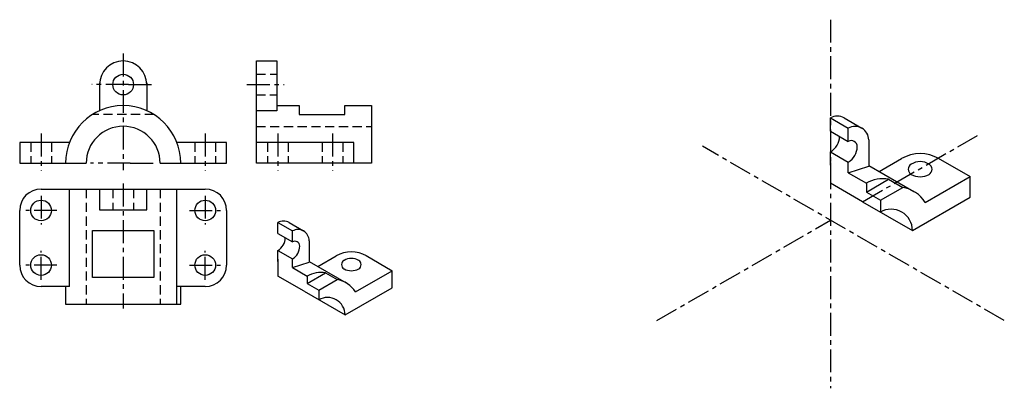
# Model space of a CAD drawing. Extents: x 183 to 344, y 40 to 101.
import ezdxf

# ---------------------------------------------------------------- set-up
doc = ezdxf.new("R2010")
doc.units = 0
doc.header["$LTSCALE"] = 3
doc.header["$MEASUREMENT"] = 0
doc.linetypes.add('CENTER', pattern=[2, 1.25, -0.25, 0.25, -0.25])
doc.linetypes.add('DASHED', pattern=[0.75, 0.5, -0.25])
doc.layers.add('A', color=7, linetype='CONTINUOUS', lineweight=30)
doc.layers.add('D', color=7, linetype='CONTINUOUS', lineweight=30)
doc.layers.add('B', color=7, linetype='CENTER')
doc.layers.add('C', color=7, linetype='DASHED')

msp = doc.modelspace()

# ---------------------------------------------------------------- linework, layer by layer
at = {"layer": 'A', "color": 5, "linetype": 'CENTER', "lineweight": -3}
for p, q in [((315.35, 100.6), (315.35, 40.23)), ((320.59, 70.79), (339.8, 81.87)), ((343.79, 51.34), (294.38, 79.87)), ((286.91, 51.34), (315.35, 67.76))]:
    msp.add_line(p, q, dxfattribs=at)
at = {"layer": 'A'}
for p, q in [((195.7, 90.27), (195.7, 85.69)), ((203.44, 90.27), (203.44, 85.69)), ((186.13, 72.86), (213, 72.86)), ((190.76, 56.91), (190.76, 72.86)), ((208.37, 54.01), (208.37, 72.86)), ((182.63, 60.41), (182.63, 69.36)), ((216.5, 69.36), (216.5, 60.41)), ((190.76, 56.91), (186.13, 56.91)), ((213, 56.91), (208.37, 56.91))]:
    msp.add_line(p, q, dxfattribs=at)
at = {"layer": 'A', "color": 5}
for p, q in [((315.35, 82.33), (315.35, 84.51)), ((315.35, 84.51), (318.25, 82.84)), ((317.59, 84.51), (320.49, 82.84)), ((315.35, 82.33), (318.25, 80.66)), ((318.25, 80.66), (318.25, 82.84)), ((321.6, 80.9), (321.6, 76.63)), ((315.35, 77.2), (315.35, 78.95)), ((315.35, 78.95), (318.25, 77.27)), ((323.31, 75.74), (326.99, 77.86)), ((332.95, 77.92), (338.18, 74.9)), ((315.35, 77.2), (315.35, 73.81)), ((315.35, 76.77), (315.35, 77.2)), ((318.25, 75.52), (318.25, 77.27)), ((318.25, 75.52), (321.6, 76.63)), ((321.6, 76.73), (328.96, 72.48)), ((318.25, 75.52), (321.21, 73.82)), ((321.21, 72.36), (324.85, 74.47)), ((324.85, 74.47), (327.16, 73.13)), ((330.85, 70.67), (338.18, 74.9)), ((338.18, 71.51), (338.18, 74.9)), ((320.59, 70.79), (315.35, 73.81)), ((321.21, 73.82), (321.21, 72.36)), ((323.51, 71.03), (327.16, 73.13)), ((321.21, 72.37), (323.52, 71.03)), ((323.51, 71.03), (323.52, 69.1)), ((328.75, 66.07), (338.18, 71.51)), ((320.59, 70.79), (328.75, 66.07)), ((224.89, 65.59), (224.89, 67.37)), ((224.89, 67.37), (227.27, 66)), ((226.72, 67.37), (229.1, 66)), ((224.89, 65.59), (227.27, 64.21)), ((227.27, 64.21), (227.27, 66)), ((230.02, 64.41), (230.02, 60.91)), ((224.89, 61.37), (224.89, 62.81)), ((224.89, 62.81), (227.27, 61.44)), ((224.89, 61.37), (224.89, 58.6)), ((224.89, 61.02), (224.89, 61.37)), ((227.27, 60), (227.27, 61.44)), ((231.42, 60.18), (234.43, 61.92)), ((239.32, 61.97), (243.61, 59.49)), ((227.27, 60), (230.02, 60.91)), ((227.27, 60), (229.69, 58.6)), ((230.02, 60.99), (236.05, 57.51)), ((229.18, 56.12), (224.89, 58.6)), ((229.69, 57.41), (232.68, 59.14)), ((229.69, 58.6), (229.69, 57.41)), ((231.58, 56.32), (234.57, 58.04)), ((232.68, 59.14), (234.57, 58.04)), ((237.6, 56.02), (243.61, 59.49)), ((243.61, 56.71), (243.61, 59.49)), ((229.69, 57.41), (231.59, 56.32)), ((235.88, 52.25), (243.61, 56.71)), ((229.18, 56.12), (235.88, 52.25)), ((231.58, 56.32), (231.59, 54.73))]:
    msp.add_line(p, q, dxfattribs=at)
at = {"layer": 'A'}
for points in [[(190.76, 80.48), (182.63, 80.48), (182.63, 77.09), (193.52, 77.09)], [(205.61, 77.09), (216.5, 77.09), (216.5, 80.48), (208.37, 80.48)], [(195.7, 72.86), (195.7, 69.48), (203.44, 69.48), (203.44, 72.86)], [(190.13, 56.91), (190.13, 54.01), (209, 54.01), (209, 56.91)]]:
    msp.add_lwpolyline(points, dxfattribs=at)
msp.add_lwpolyline([(194.53, 66.1), (204.6, 66.1), (204.6, 58.36), (194.53, 58.36)], close=True, dxfattribs=at)
for centre in [(199.57, 89.97), (186.13, 69.36), (213, 69.36), (186.13, 60.41), (213, 60.41)]:
    msp.add_circle(centre, 1.69, dxfattribs=at)
for centre, radius, start, end in [((199.57, 89.97), 3.87, 0, 180), ((199.57, 77.09), 9.43, 0, 180), ((199.57, 77.09), 6.05, 0, 180), ((186.13, 69.36), 3.5, 90, 180), ((213, 69.36), 3.5, 0, 90), ((186.13, 60.41), 3.5, 180, 270), ((213, 60.41), 3.5, 270, 0)]:
    msp.add_arc(centre, radius, start, end, dxfattribs=at)
at = {"layer": 'A', "color": 5}
for centre, radius, start, end in [((316.47, 82.58), 2.23, 60, 120), ((319.37, 80.9), 2.23, 360, 120), ((313.89, 81.49), 2.93, 300, 0), ((318.74, 79.81), 0.978, 0, 120), ((316.79, 79.81), 2.93, 300, 0), ((330.02, 72.61), 6.06, 60, 120), ((329.04, 76.11), 0.978, 120, 240), ((330.02, 74.42), 2.93, 60, 120), ((330.99, 76.11), 0.978, 300, 60), ((323.93, 69.1), 5.45, 80.2988, 120), ((330.02, 77.81), 2.93, 240, 300), ((326.24, 67.77), 5.45, 32.2042, 80.3129), ((325.26, 66.07), 3.49, 0, 120), ((326.24, 67.77), 5.45, 5.175728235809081e-06, 7.393896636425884e-06), ((225.81, 65.79), 1.83, 60, 120), ((228.18, 64.41), 1.83, 360, 120), ((223.69, 64.89), 2.4, 300, 0), ((227.67, 63.52), 0.802, 0, 120), ((226.07, 63.52), 2.4, 300, 0), ((323.52, 63.04), 16.34, 179.9999995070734, 179.9999999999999), ((236.92, 57.62), 4.97, 60, 120), ((236.92, 59.1), 2.4, 60, 120), ((236.11, 60.49), 0.802, 120, 240), ((236.92, 61.88), 2.4, 240, 300), ((237.72, 60.49), 0.802, 300, 60), ((231.93, 54.73), 4.47, 80.2988, 120), ((233.82, 53.64), 4.47, 32.2042, 80.3129), ((233.02, 52.25), 2.86, 0, 120), ((233.82, 53.64), 4.47, 5.175728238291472e-06, 7.393896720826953e-06)]:
    msp.add_arc(centre, radius, start, end, dxfattribs=at)
at = {"layer": 'B'}
for p, q in [((199.57, 95.07), (199.57, 75.95)), ((200.47, 89.97), (194.43, 89.97)), ((200.47, 89.97), (204.6, 89.97)), ((186.13, 81.94), (186.13, 75.88)), ((213, 81.94), (213, 75.88)), ((200.74, 77.09), (194.24, 77.09)), ((200.74, 77.09), (204.5, 77.09)), ((199.57, 73.76), (199.57, 53.3)), ((186.13, 71.78), (186.13, 67.04)), ((213, 71.78), (213, 67.04)), ((188.73, 69.36), (183.63, 69.36)), ((210.41, 69.36), (215.5, 69.36)), ((186.13, 57.99), (186.13, 62.73)), ((213, 57.99), (213, 62.73)), ((188.73, 60.41), (183.63, 60.41)), ((210.41, 60.41), (215.5, 60.41))]:
    msp.add_line(p, q, dxfattribs=at)
at = {"layer": 'B', "color": 5}
for p, q in [((219.82, 89.97), (225.94, 89.97)), ((224.86, 81.94), (224.86, 75.88)), ((233.81, 81.94), (233.81, 75.88))]:
    msp.add_line(p, q, dxfattribs=at)
at = {"layer": 'C', "color": 5}
for p, q in [((221.37, 91.66), (224.72, 91.66)), ((221.34, 88.28), (224.72, 88.28)), ((221.37, 83.13), (240.2, 83.13)), ((223.17, 80.48), (223.17, 77.09)), ((226.55, 80.48), (226.55, 77.09)), ((232.12, 80.48), (232.12, 77.09)), ((235.51, 80.48), (235.51, 77.09))]:
    msp.add_line(p, q, dxfattribs=at)
at = {"layer": 'C'}
for p, q in [((204.6, 85.07), (194.53, 85.07)), ((184.44, 80.48), (184.44, 77.09)), ((187.83, 80.48), (187.83, 77.09)), ((211.31, 80.48), (211.31, 77.09)), ((214.69, 80.48), (214.69, 77.09)), ((193.52, 72.86), (193.52, 54.08)), ((197.87, 72.86), (197.87, 69.55)), ((201.26, 72.86), (201.26, 69.55)), ((205.61, 72.86), (205.61, 54.08))]:
    msp.add_line(p, q, dxfattribs=at)
at = {"layer": 'D', "color": 5}
for p, q in [((224.72, 86.52), (228.35, 86.52)), ((228.35, 86.52), (228.35, 85.07)), ((235.85, 86.52), (240.23, 86.52)), ((235.85, 85.07), (235.85, 86.52)), ((228.35, 85.07), (235.85, 85.07))]:
    msp.add_line(p, q, dxfattribs=at)
for points in [[(240.23, 86.52), (240.23, 77.09), (221.37, 77.09), (221.37, 93.84), (224.72, 93.84)], [(224.72, 93.84), (224.72, 85.69), (221.37, 85.69)], [(237.3, 77.09), (237.3, 80.48), (221.37, 80.48)]]:
    msp.add_lwpolyline(points, dxfattribs=at)

doc.saveas('drawing.dxf')
